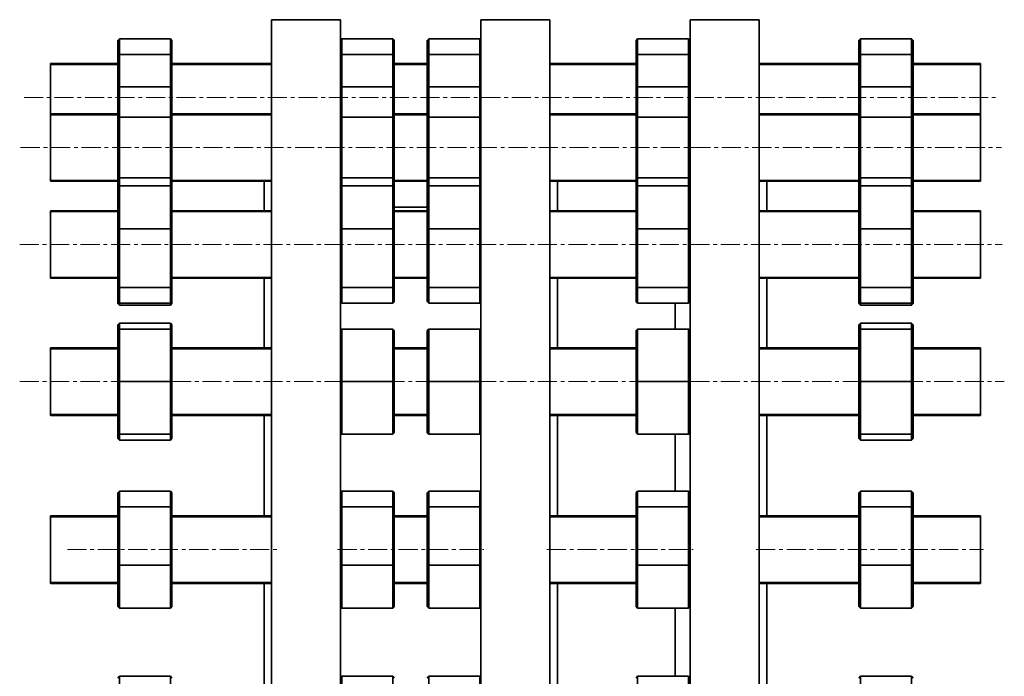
# Model space of a CAD drawing. Header units: millimetres. Extents: x -533 to 1342, y 1 to 1202.
# Tile 5 of 7: x -533 to 124, y 765 to 1202. Entities that reach past the tile are written whole.
import ezdxf

# ---------------------------------------------------------------- set-up
doc = ezdxf.new("R2010")
doc.units = ezdxf.units.MM
doc.linetypes.add('CENTERX2', pattern=[20.32, 12.7, -2.54, 2.54, -2.54])
doc.layers.add('NOTE', color=7, linetype='Continuous')

msp = doc.modelspace()

# ---------------------------------------------------------------- linework, layer by layer
at = {"color": 7, "linetype": 'Continuous', "lineweight": 35}
for p, q in [((-318.69, 1202.11), (-364.69, 1202.11)), ((-364.69, 659.61), (-364.69, 1202.11)), ((-318.69, 659.61), (-318.69, 1202.11)), ((-179.19, 1202.11), (-225.19, 1202.11)), ((-225.19, 659.61), (-225.19, 1202.11)), ((-179.19, 659.61), (-179.19, 1202.11)), ((-39.69, 1202.11), (-85.69, 1202.11)), ((-85.69, 659.61), (-85.69, 1202.11)), ((-39.69, 659.61), (-39.69, 1202.11)), ((-467.19, 1188.3), (-466.19, 1189.41)), ((-467.19, 1178.14), (-467.19, 1188.3)), ((-466.19, 1189.41), (-466.19, 1178.95)), ((-432.19, 1189.41), (-466.19, 1189.41)), ((-432.19, 1178.95), (-432.19, 1189.41)), ((-432.19, 1189.41), (-431.19, 1188.3)), ((-431.19, 1188.3), (-431.19, 1178.14)), ((-318.69, 1188.61), (-317.97, 1189.41)), ((-317.97, 1189.41), (-317.97, 1178.95)), ((-283.97, 1189.41), (-317.97, 1189.41)), ((-283.97, 1178.95), (-283.97, 1189.41)), ((-283.97, 1189.41), (-282.97, 1188.3)), ((-282.97, 1188.3), (-282.97, 1178.14)), ((-260.96, 1188.3), (-259.96, 1189.41)), ((-260.96, 1178.14), (-260.96, 1188.3)), ((-259.96, 1189.41), (-259.96, 1178.95)), ((-225.96, 1189.41), (-259.96, 1189.41)), ((-225.96, 1178.95), (-225.96, 1189.41)), ((-225.96, 1189.41), (-225.19, 1188.56)), ((-121.74, 1188.3), (-120.74, 1189.41)), ((-121.74, 1178.14), (-121.74, 1188.3)), ((-120.74, 1189.41), (-120.74, 1178.95)), ((-86.74, 1189.41), (-120.74, 1189.41)), ((-86.74, 1178.95), (-86.74, 1189.41)), ((-86.74, 1189.41), (-85.74, 1188.3)), ((-85.74, 1188.3), (-85.74, 1178.14)), ((26.81, 1188.3), (27.81, 1189.41)), ((26.81, 1178.14), (26.81, 1188.3)), ((27.81, 1189.41), (27.81, 1178.95)), ((61.81, 1189.41), (27.81, 1189.41)), ((61.81, 1178.95), (61.81, 1189.41)), ((61.81, 1189.41), (62.81, 1188.3)), ((62.81, 1188.3), (62.81, 1178.14)), ((-467.19, 1178.14), (-466.19, 1178.95)), ((-467.19, 1156.19), (-467.19, 1178.14)), ((-466.19, 1178.95), (-466.19, 1157.34)), ((-432.19, 1178.95), (-466.19, 1178.95)), ((-432.19, 1157.34), (-432.19, 1178.95)), ((-432.19, 1178.95), (-431.19, 1178.14)), ((-431.19, 1178.14), (-431.19, 1156.19)), ((-318.69, 1178.36), (-317.97, 1178.95)), ((-317.97, 1178.95), (-317.97, 1157.34)), ((-283.97, 1178.95), (-317.97, 1178.95)), ((-283.97, 1157.34), (-283.97, 1178.95)), ((-283.97, 1178.95), (-282.97, 1178.14)), ((-282.97, 1178.14), (-282.97, 1156.19)), ((-260.96, 1178.14), (-259.96, 1178.95)), ((-260.96, 1156.19), (-260.96, 1178.14)), ((-259.96, 1178.95), (-259.96, 1157.34)), ((-225.96, 1178.95), (-259.96, 1178.95)), ((-225.96, 1157.34), (-225.96, 1178.95)), ((-225.96, 1178.95), (-225.19, 1178.33)), ((-121.74, 1178.14), (-120.74, 1178.95)), ((-121.74, 1156.19), (-121.74, 1178.14)), ((-120.74, 1178.95), (-120.74, 1157.34)), ((-86.74, 1178.95), (-120.74, 1178.95)), ((-86.74, 1157.34), (-86.74, 1178.95)), ((-86.74, 1178.95), (-85.74, 1178.14)), ((-85.74, 1178.14), (-85.74, 1156.19)), ((26.81, 1178.14), (27.81, 1178.95)), ((26.81, 1156.19), (26.81, 1178.14)), ((27.81, 1178.95), (27.81, 1157.34)), ((61.81, 1178.95), (27.81, 1178.95)), ((61.81, 1157.34), (61.81, 1178.95)), ((61.81, 1178.95), (62.81, 1178.14)), ((62.81, 1178.14), (62.81, 1156.19)), ((-467.19, 1172.87), (-512.19, 1172.87)), ((-512.19, 1150.37), (-512.19, 1172.87)), ((-364.69, 1172.87), (-431.19, 1172.87)), ((-260.96, 1172.87), (-282.97, 1172.87)), ((-121.74, 1172.87), (-179.19, 1172.87)), ((-85.69, 1172.87), (-85.74, 1172.87)), ((26.81, 1172.87), (-39.69, 1172.87)), ((107.81, 1172.87), (62.81, 1172.87)), ((107.81, 1150.37), (107.81, 1172.87)), ((-467.19, 1156.19), (-466.19, 1157.34)), ((-467.19, 1136.56), (-467.19, 1156.19)), ((-466.19, 1157.34), (-466.19, 1137.14)), ((-432.19, 1157.34), (-466.19, 1157.34)), ((-432.19, 1137.14), (-432.19, 1157.34)), ((-432.19, 1157.34), (-431.19, 1156.19)), ((-431.19, 1156.19), (-431.19, 1136.56)), ((-318.69, 1156.51), (-317.97, 1157.34)), ((-317.97, 1157.34), (-317.97, 1137.14)), ((-283.97, 1157.34), (-317.97, 1157.34)), ((-283.97, 1137.14), (-283.97, 1157.34)), ((-283.97, 1157.34), (-282.97, 1156.19)), ((-282.97, 1156.19), (-282.97, 1136.56)), ((-260.96, 1156.19), (-259.96, 1157.34)), ((-260.96, 1136.56), (-260.96, 1156.19)), ((-259.96, 1157.34), (-259.96, 1137.14)), ((-225.96, 1157.34), (-259.96, 1157.34)), ((-225.96, 1137.14), (-225.96, 1157.34)), ((-225.96, 1157.34), (-225.19, 1156.46)), ((-121.74, 1156.19), (-120.74, 1157.34)), ((-121.74, 1136.56), (-121.74, 1156.19)), ((-120.74, 1157.34), (-120.74, 1137.14)), ((-86.74, 1157.34), (-120.74, 1157.34)), ((-86.74, 1137.14), (-86.74, 1157.34)), ((-86.74, 1157.34), (-85.74, 1156.19)), ((-85.74, 1156.19), (-85.74, 1136.56)), ((26.81, 1156.19), (27.81, 1157.34)), ((26.81, 1136.56), (26.81, 1156.19)), ((27.81, 1157.34), (27.81, 1137.14)), ((61.81, 1157.34), (27.81, 1157.34)), ((61.81, 1137.14), (61.81, 1157.34)), ((61.81, 1157.34), (62.81, 1156.19)), ((62.81, 1156.19), (62.81, 1136.56)), ((-512.19, 1139.43), (-512.19, 1150.37)), ((107.81, 1139.43), (107.81, 1150.37)), ((-467.19, 1139.43), (-512.19, 1139.43)), ((-512.19, 1111.11), (-512.19, 1139.43)), ((-467.19, 1136.56), (-466.19, 1137.14)), ((-467.19, 1097.3), (-467.19, 1136.56)), ((-466.19, 1137.14), (-466.19, 1096.72)), ((-432.19, 1137.14), (-466.19, 1137.14)), ((-432.19, 1096.72), (-432.19, 1137.14)), ((-432.19, 1137.14), (-431.19, 1136.56)), ((-364.69, 1139.43), (-431.19, 1139.43)), ((-431.19, 1136.56), (-431.19, 1097.3)), ((-318.69, 1136.72), (-317.97, 1137.14)), ((-317.97, 1137.14), (-317.97, 1096.72)), ((-283.97, 1137.14), (-317.97, 1137.14)), ((-283.97, 1096.72), (-283.97, 1137.14)), ((-283.97, 1137.14), (-282.97, 1136.56)), ((-260.96, 1139.43), (-282.97, 1139.43)), ((-282.97, 1136.56), (-282.97, 1097.3)), ((-260.96, 1136.56), (-259.96, 1137.14)), ((-260.96, 1097.3), (-260.96, 1136.56)), ((-259.96, 1137.14), (-259.96, 1096.72)), ((-225.96, 1137.14), (-259.96, 1137.14)), ((-225.96, 1096.72), (-225.96, 1137.14)), ((-225.96, 1137.14), (-225.19, 1136.69)), ((-121.74, 1139.43), (-179.19, 1139.43)), ((-121.74, 1136.56), (-120.74, 1137.14)), ((-121.74, 1097.3), (-121.74, 1136.56)), ((-120.74, 1137.14), (-120.74, 1096.72)), ((-86.74, 1137.14), (-120.74, 1137.14)), ((-86.74, 1096.72), (-86.74, 1137.14)), ((-86.74, 1137.14), (-85.74, 1136.56)), ((-85.69, 1139.43), (-85.74, 1139.43)), ((-85.74, 1136.56), (-85.74, 1097.3)), ((26.81, 1139.43), (-39.69, 1139.43)), ((26.81, 1136.56), (27.81, 1137.14)), ((26.81, 1097.3), (26.81, 1136.56)), ((27.81, 1137.14), (27.81, 1096.72)), ((61.81, 1137.14), (27.81, 1137.14)), ((61.81, 1096.72), (61.81, 1137.14)), ((61.81, 1137.14), (62.81, 1136.56)), ((107.81, 1139.43), (62.81, 1139.43)), ((62.81, 1136.56), (62.81, 1097.3)), ((107.81, 1111.11), (107.81, 1139.43)), ((-512.19, 1094.43), (-512.19, 1111.11)), ((107.81, 1094.43), (107.81, 1111.11)), ((-467.19, 1090.24), (-467.19, 1097.3)), ((-466.19, 1096.72), (-467.19, 1097.3)), ((-432.19, 1096.72), (-466.19, 1096.72)), ((-466.19, 1096.72), (-466.19, 1091.36)), ((-432.19, 1096.72), (-431.19, 1097.3)), ((-432.19, 1091.36), (-432.19, 1096.72)), ((-431.19, 1097.3), (-431.19, 1090.24)), ((-317.97, 1096.72), (-318.69, 1097.14)), ((-317.97, 1096.72), (-317.97, 1091.36)), ((-283.97, 1096.72), (-317.97, 1096.72)), ((-283.97, 1096.72), (-282.97, 1097.3)), ((-283.97, 1091.36), (-283.97, 1096.72)), ((-282.97, 1097.3), (-282.97, 1090.24)), ((-260.96, 1090.24), (-260.96, 1097.3)), ((-259.96, 1096.72), (-260.96, 1097.3)), ((-225.96, 1096.72), (-259.96, 1096.72)), ((-259.96, 1096.72), (-259.96, 1091.36)), ((-225.96, 1096.72), (-225.19, 1097.16)), ((-225.96, 1091.36), (-225.96, 1096.72)), ((-121.74, 1090.24), (-121.74, 1097.3)), ((-120.74, 1096.72), (-121.74, 1097.3)), ((-120.74, 1096.72), (-120.74, 1091.36)), ((-86.74, 1096.72), (-120.74, 1096.72)), ((-86.74, 1096.72), (-85.74, 1097.3)), ((-86.74, 1091.36), (-86.74, 1096.72)), ((-85.74, 1097.3), (-85.74, 1090.24)), ((26.81, 1090.24), (26.81, 1097.3)), ((27.81, 1096.72), (26.81, 1097.3)), ((61.81, 1096.72), (27.81, 1096.72)), ((27.81, 1096.72), (27.81, 1091.36)), ((61.81, 1096.72), (62.81, 1097.3)), ((61.81, 1091.36), (61.81, 1096.72)), ((62.81, 1097.3), (62.81, 1090.24)), ((-512.19, 1094.43), (-467.19, 1094.43)), ((-467.19, 1090.24), (-466.19, 1091.36)), ((-467.19, 1062.48), (-467.19, 1090.24)), ((-466.19, 1091.36), (-466.19, 1062.78)), ((-432.19, 1091.36), (-466.19, 1091.36)), ((-432.19, 1062.78), (-432.19, 1091.36)), ((-432.19, 1091.36), (-431.19, 1090.24)), ((-431.19, 1094.43), (-364.69, 1094.43)), ((-431.19, 1090.24), (-431.19, 1062.48)), ((-369.69, 1074.82), (-369.69, 1094.43)), ((-318.69, 1090.55), (-317.97, 1091.36)), ((-317.97, 1091.36), (-317.97, 1062.78)), ((-283.97, 1091.36), (-317.97, 1091.36)), ((-283.97, 1062.78), (-283.97, 1091.36)), ((-283.97, 1091.36), (-282.97, 1090.24)), ((-282.97, 1094.43), (-260.96, 1094.43)), ((-282.97, 1090.24), (-282.97, 1062.48)), ((-260.96, 1090.24), (-259.96, 1091.36)), ((-260.96, 1062.48), (-260.96, 1090.24)), ((-259.96, 1091.36), (-259.96, 1062.78)), ((-225.96, 1091.36), (-259.96, 1091.36)), ((-225.96, 1062.78), (-225.96, 1091.36)), ((-225.96, 1091.36), (-225.19, 1090.5)), ((-179.19, 1094.43), (-121.74, 1094.43)), ((-174.19, 1074.82), (-174.19, 1094.43)), ((-121.74, 1090.24), (-120.74, 1091.36)), ((-121.74, 1062.48), (-121.74, 1090.24)), ((-120.74, 1091.36), (-120.74, 1062.78)), ((-86.74, 1091.36), (-120.74, 1091.36)), ((-86.74, 1062.78), (-86.74, 1091.36)), ((-86.74, 1091.36), (-85.74, 1090.24)), ((-85.74, 1094.43), (-85.69, 1094.43)), ((-85.74, 1090.24), (-85.74, 1062.48)), ((-39.69, 1094.43), (26.81, 1094.43)), ((-34.69, 1074.82), (-34.69, 1094.43)), ((26.81, 1090.24), (27.81, 1091.36)), ((26.81, 1062.48), (26.81, 1090.24)), ((27.81, 1091.36), (27.81, 1062.78)), ((61.81, 1091.36), (27.81, 1091.36)), ((61.81, 1062.78), (61.81, 1091.36)), ((61.81, 1091.36), (62.81, 1090.24)), ((62.81, 1094.43), (107.81, 1094.43)), ((62.81, 1090.24), (62.81, 1062.48)), ((-260.96, 1077.11), (-282.97, 1077.11)), ((-467.19, 1074.82), (-512.19, 1074.82)), ((-512.19, 1041.07), (-512.19, 1074.82)), ((-364.69, 1074.82), (-431.19, 1074.82)), ((-260.96, 1074.82), (-282.97, 1074.82)), ((-121.74, 1074.82), (-179.19, 1074.82)), ((-85.69, 1074.82), (-85.74, 1074.82)), ((26.81, 1074.82), (-39.69, 1074.82)), ((107.81, 1074.82), (62.81, 1074.82)), ((107.81, 1041.07), (107.81, 1074.82)), ((-467.19, 1062.48), (-466.19, 1062.78)), ((-467.19, 1024.56), (-467.19, 1062.48)), ((-432.19, 1062.78), (-466.19, 1062.78)), ((-466.19, 1062.78), (-466.19, 1023.74)), ((-432.19, 1062.78), (-431.19, 1062.48)), ((-432.19, 1023.74), (-432.19, 1062.78)), ((-431.19, 1062.48), (-431.19, 1024.56)), ((-318.69, 1062.56), (-317.97, 1062.78)), ((-317.97, 1062.78), (-317.97, 1023.74)), ((-283.97, 1062.78), (-317.97, 1062.78)), ((-283.97, 1023.74), (-283.97, 1062.78)), ((-283.97, 1062.78), (-282.97, 1062.48)), ((-282.97, 1062.48), (-282.97, 1024.56)), ((-260.96, 1062.48), (-259.96, 1062.78)), ((-260.96, 1024.56), (-260.96, 1062.48)), ((-259.96, 1062.78), (-259.96, 1023.74)), ((-225.96, 1062.78), (-259.96, 1062.78)), ((-225.96, 1023.74), (-225.96, 1062.78)), ((-225.96, 1062.78), (-225.19, 1062.55)), ((-121.74, 1062.48), (-120.74, 1062.78)), ((-121.74, 1024.56), (-121.74, 1062.48)), ((-120.74, 1062.78), (-120.74, 1023.74)), ((-86.74, 1062.78), (-120.74, 1062.78)), ((-86.74, 1062.78), (-85.74, 1062.48)), ((-86.74, 1023.74), (-86.74, 1062.78)), ((-85.74, 1062.48), (-85.74, 1024.56)), ((26.81, 1062.48), (27.81, 1062.78)), ((26.81, 1024.56), (26.81, 1062.48)), ((61.81, 1062.78), (27.81, 1062.78)), ((27.81, 1062.78), (27.81, 1023.74)), ((61.81, 1062.78), (62.81, 1062.48)), ((61.81, 1023.74), (61.81, 1062.78)), ((62.81, 1062.48), (62.81, 1024.56)), ((-512.19, 1029.82), (-512.19, 1041.07)), ((107.81, 1029.82), (107.81, 1041.07)), ((-512.19, 1029.82), (-467.19, 1029.82)), ((-466.19, 1023.74), (-467.19, 1024.56)), ((-467.19, 1014.4), (-467.19, 1024.56)), ((-432.19, 1023.74), (-431.19, 1024.56)), ((-431.19, 1029.82), (-364.69, 1029.82)), ((-431.19, 1024.56), (-431.19, 1014.4)), ((-369.69, 983.45), (-369.69, 1029.82)), ((-317.97, 1023.74), (-318.69, 1024.33)), ((-283.97, 1023.74), (-282.97, 1024.56)), ((-282.97, 1029.82), (-260.96, 1029.82)), ((-282.97, 1024.56), (-282.97, 1014.4)), ((-259.96, 1023.74), (-260.96, 1024.56)), ((-260.96, 1014.4), (-260.96, 1024.56)), ((-225.96, 1023.74), (-225.19, 1024.37)), ((-179.19, 1029.82), (-121.74, 1029.82)), ((-174.19, 983.45), (-174.19, 1029.82)), ((-120.74, 1023.74), (-121.74, 1024.56)), ((-121.74, 1014.4), (-121.74, 1024.56)), ((-86.74, 1023.74), (-85.74, 1024.56)), ((-85.74, 1029.82), (-85.69, 1029.82)), ((-85.74, 1024.56), (-85.74, 1014.4)), ((-39.69, 1029.82), (26.81, 1029.82)), ((-34.69, 983.45), (-34.69, 1029.82)), ((27.81, 1023.74), (26.81, 1024.56)), ((26.81, 1014.4), (26.81, 1024.56)), ((61.81, 1023.74), (62.81, 1024.56)), ((62.81, 1029.82), (107.81, 1029.82)), ((62.81, 1024.56), (62.81, 1014.4)), ((-432.19, 1023.74), (-466.19, 1023.74)), ((-466.19, 1023.74), (-466.19, 1013.28)), ((-432.19, 1013.28), (-432.19, 1023.74)), ((-283.97, 1023.74), (-317.97, 1023.74)), ((-317.97, 1023.74), (-317.97, 1013.28)), ((-283.97, 1013.28), (-283.97, 1023.74)), ((-225.96, 1023.74), (-259.96, 1023.74)), ((-259.96, 1023.74), (-259.96, 1013.28)), ((-225.96, 1013.28), (-225.96, 1023.74)), ((-86.74, 1023.74), (-120.74, 1023.74)), ((-120.74, 1023.74), (-120.74, 1013.28)), ((-86.74, 1013.28), (-86.74, 1023.74)), ((61.81, 1023.74), (27.81, 1023.74)), ((27.81, 1023.74), (27.81, 1013.28)), ((61.81, 1013.28), (61.81, 1023.74)), ((-467.19, 1013.06), (-467.19, 1014.4)), ((-466.19, 1013.28), (-467.19, 1014.4)), ((-466.19, 1011.9), (-467.19, 1013.06)), ((-466.19, 1013.28), (-466.19, 1011.9)), ((-432.19, 1013.28), (-466.19, 1013.28)), ((-432.19, 1011.9), (-466.19, 1011.9)), ((-431.19, 1014.4), (-432.19, 1013.28)), ((-432.19, 1011.9), (-432.19, 1013.28)), ((-431.19, 1013.06), (-432.19, 1011.9)), ((-431.19, 1014.4), (-431.19, 1013.06)), ((-317.97, 1013.28), (-318.69, 1014.09)), ((-283.97, 1013.28), (-317.97, 1013.28)), ((-282.97, 1014.4), (-283.97, 1013.28)), ((-259.96, 1013.28), (-260.96, 1014.4)), ((-225.96, 1013.28), (-259.96, 1013.28)), ((-225.19, 1014.14), (-225.96, 1013.28)), ((-120.74, 1013.28), (-121.74, 1014.4)), ((-86.74, 1013.28), (-120.74, 1013.28)), ((-95.69, 995.95), (-95.69, 1013.28)), ((-85.74, 1014.4), (-86.74, 1013.28)), ((26.81, 1013.06), (26.81, 1014.4)), ((27.81, 1013.28), (26.81, 1014.4)), ((27.81, 1011.9), (26.81, 1013.06)), ((27.81, 1013.28), (27.81, 1011.9)), ((61.81, 1013.28), (27.81, 1013.28)), ((61.81, 1011.9), (27.81, 1011.9)), ((62.81, 1014.4), (61.81, 1013.28)), ((61.81, 1011.9), (61.81, 1013.28)), ((62.81, 1013.06), (61.81, 1011.9)), ((62.81, 1014.4), (62.81, 1013.06)), ((-467.19, 998.87), (-466.19, 999.98)), ((-467.19, 994.95), (-467.19, 998.87)), ((-466.19, 999.98), (-466.19, 995.95)), ((-432.19, 999.98), (-466.19, 999.98)), ((-432.19, 995.95), (-432.19, 999.98)), ((-432.19, 999.98), (-431.19, 998.87)), ((-431.19, 998.87), (-431.19, 994.95)), ((26.81, 998.87), (27.81, 999.98)), ((26.81, 994.95), (26.81, 998.87)), ((27.81, 999.98), (27.81, 995.95)), ((61.81, 999.98), (27.81, 999.98)), ((61.81, 995.95), (61.81, 999.98)), ((61.81, 999.98), (62.81, 998.87)), ((62.81, 998.87), (62.81, 994.95)), ((-467.19, 994.95), (-466.19, 995.95)), ((-467.19, 960.95), (-467.19, 994.95)), ((-466.19, 995.95), (-466.19, 960.95)), ((-432.19, 995.95), (-466.19, 995.95)), ((-432.19, 960.95), (-432.19, 995.95)), ((-432.19, 995.95), (-431.19, 994.95)), ((-431.19, 994.95), (-431.19, 960.95)), ((-318.69, 995.23), (-317.97, 995.95)), ((-317.97, 995.95), (-317.97, 960.95)), ((-283.97, 995.95), (-317.97, 995.95)), ((-283.97, 960.95), (-283.97, 995.95)), ((-283.97, 995.95), (-282.97, 994.95)), ((-282.97, 994.95), (-282.97, 960.95)), ((-260.96, 994.95), (-259.96, 995.95)), ((-260.96, 960.95), (-260.96, 994.95)), ((-259.96, 995.95), (-259.96, 960.95)), ((-225.96, 995.95), (-259.96, 995.95)), ((-225.96, 960.95), (-225.96, 995.95)), ((-225.96, 995.95), (-225.19, 995.18)), ((-121.74, 994.95), (-120.74, 995.95)), ((-121.74, 960.95), (-121.74, 994.95)), ((-120.74, 995.95), (-120.74, 960.95)), ((-86.74, 995.95), (-120.74, 995.95)), ((-86.74, 960.95), (-86.74, 995.95)), ((-86.74, 995.95), (-85.74, 994.95)), ((-85.74, 994.95), (-85.74, 960.95)), ((26.81, 994.95), (27.81, 995.95)), ((26.81, 960.95), (26.81, 994.95)), ((27.81, 995.95), (27.81, 960.95)), ((61.81, 995.95), (27.81, 995.95)), ((61.81, 960.95), (61.81, 995.95)), ((61.81, 995.95), (62.81, 994.95)), ((62.81, 994.95), (62.81, 960.95)), ((-467.19, 983.45), (-512.19, 983.45)), ((-512.19, 945.04), (-512.19, 983.45)), ((-364.69, 983.45), (-431.19, 983.45)), ((-260.96, 983.45), (-282.97, 983.45)), ((-121.74, 983.45), (-179.19, 983.45)), ((-85.69, 983.45), (-85.74, 983.45)), ((26.81, 983.45), (-39.69, 983.45)), ((107.81, 983.45), (62.81, 983.45)), ((107.81, 945.04), (107.81, 983.45)), ((-467.19, 960.95), (-466.19, 960.95)), ((-467.19, 926.95), (-467.19, 960.95)), ((-466.19, 960.95), (-466.19, 925.95)), ((-432.19, 960.95), (-466.19, 960.95)), ((-432.19, 960.95), (-431.19, 960.95)), ((-432.19, 925.95), (-432.19, 960.95)), ((-431.19, 960.95), (-431.19, 926.95)), ((-318.69, 960.95), (-317.97, 960.95)), ((-317.97, 960.95), (-317.97, 925.95)), ((-283.97, 960.95), (-317.97, 960.95)), ((-283.97, 960.95), (-282.97, 960.95)), ((-283.97, 925.95), (-283.97, 960.95)), ((-282.97, 960.95), (-282.97, 926.95)), ((-260.96, 960.95), (-259.96, 960.95)), ((-260.96, 926.95), (-260.96, 960.95)), ((-259.96, 960.95), (-259.96, 925.95)), ((-225.96, 960.95), (-259.96, 960.95)), ((-225.96, 960.95), (-225.19, 960.95)), ((-225.96, 925.95), (-225.96, 960.95)), ((-121.74, 960.95), (-120.74, 960.95)), ((-121.74, 926.95), (-121.74, 960.95)), ((-120.74, 960.95), (-120.74, 925.95)), ((-86.74, 960.95), (-120.74, 960.95)), ((-86.74, 925.95), (-86.74, 960.95)), ((-86.74, 960.95), (-85.74, 960.95)), ((-85.74, 960.95), (-85.74, 926.95)), ((26.81, 926.95), (26.81, 960.95)), ((26.81, 960.95), (27.81, 960.95)), ((27.81, 960.95), (27.81, 925.95)), ((61.81, 960.95), (27.81, 960.95)), ((61.81, 925.95), (61.81, 960.95)), ((61.81, 960.95), (62.81, 960.95)), ((62.81, 960.95), (62.81, 926.95)), ((-512.19, 938.45), (-512.19, 945.04)), ((107.81, 938.45), (107.81, 945.04)), ((-512.19, 938.45), (-467.19, 938.45)), ((-431.19, 938.45), (-364.69, 938.45)), ((-369.69, 871.54), (-369.69, 938.45)), ((-282.97, 938.45), (-260.96, 938.45)), ((-179.19, 938.45), (-121.74, 938.45)), ((-174.19, 871.54), (-174.19, 938.45)), ((-85.74, 938.45), (-85.69, 938.45)), ((-39.69, 938.45), (26.81, 938.45)), ((-34.69, 871.54), (-34.69, 938.45)), ((62.81, 938.45), (107.81, 938.45)), ((-467.19, 923.02), (-467.19, 926.95)), ((-466.19, 925.95), (-467.19, 926.95)), ((-466.19, 925.95), (-466.19, 921.91)), ((-432.19, 925.95), (-466.19, 925.95)), ((-432.19, 925.95), (-431.19, 926.95)), ((-432.19, 921.91), (-432.19, 925.95)), ((-431.19, 926.95), (-431.19, 923.02)), ((-317.97, 925.95), (-318.69, 926.67)), ((-283.97, 925.95), (-317.97, 925.95)), ((-283.97, 925.95), (-282.97, 926.95)), ((-259.96, 925.95), (-260.96, 926.95)), ((-225.96, 925.95), (-259.96, 925.95)), ((-225.96, 925.95), (-225.19, 926.71)), ((-120.74, 925.95), (-121.74, 926.95)), ((-86.74, 925.95), (-120.74, 925.95)), ((-95.69, 888.07), (-95.69, 925.95)), ((-86.74, 925.95), (-85.74, 926.95)), ((26.81, 923.02), (26.81, 926.95)), ((27.81, 925.95), (26.81, 926.95)), ((27.81, 925.95), (27.81, 921.91)), ((61.81, 925.95), (27.81, 925.95)), ((61.81, 925.95), (62.81, 926.95)), ((61.81, 921.91), (61.81, 925.95)), ((62.81, 926.95), (62.81, 923.02)), ((-466.19, 921.91), (-467.19, 923.02)), ((-432.19, 921.91), (-466.19, 921.91)), ((-431.19, 923.02), (-432.19, 921.91)), ((27.81, 921.91), (26.81, 923.02)), ((61.81, 921.91), (27.81, 921.91)), ((62.81, 923.02), (61.81, 921.91)), ((-467.19, 886.96), (-466.19, 888.07)), ((-467.19, 876.8), (-467.19, 886.96)), ((-466.19, 888.07), (-466.19, 877.61)), ((-432.19, 888.07), (-466.19, 888.07)), ((-432.19, 877.61), (-432.19, 888.07)), ((-431.19, 886.96), (-432.19, 888.07)), ((-431.19, 886.96), (-431.19, 876.8)), ((-318.69, 887.27), (-317.97, 888.07)), ((-317.97, 888.07), (-317.97, 877.61)), ((-283.97, 888.07), (-317.97, 888.07)), ((-283.97, 877.61), (-283.97, 888.07)), ((-282.97, 886.96), (-283.97, 888.07)), ((-282.97, 886.96), (-282.97, 876.8)), ((-260.96, 886.96), (-259.96, 888.07)), ((-260.96, 876.8), (-260.96, 886.96)), ((-259.96, 888.07), (-259.96, 877.61)), ((-225.96, 888.07), (-259.96, 888.07)), ((-225.96, 877.61), (-225.96, 888.07)), ((-225.19, 887.22), (-225.96, 888.07)), ((-121.74, 886.96), (-120.74, 888.07)), ((-121.74, 876.8), (-121.74, 886.96)), ((-120.74, 888.07), (-120.74, 877.61)), ((-86.74, 888.07), (-120.74, 888.07)), ((-86.74, 877.61), (-86.74, 888.07)), ((-85.74, 886.96), (-86.74, 888.07)), ((-85.74, 886.96), (-85.74, 876.8)), ((26.81, 886.96), (27.81, 888.07)), ((26.81, 876.8), (26.81, 886.96)), ((27.81, 888.07), (27.81, 877.61)), ((61.81, 888.07), (27.81, 888.07)), ((61.81, 877.61), (61.81, 888.07)), ((62.81, 886.96), (61.81, 888.07)), ((62.81, 886.96), (62.81, 876.8)), ((-467.19, 876.8), (-466.19, 877.61)), ((-467.19, 838.88), (-467.19, 876.8)), ((-466.19, 877.61), (-466.19, 838.58)), ((-432.19, 877.61), (-466.19, 877.61)), ((-432.19, 838.58), (-432.19, 877.61)), ((-432.19, 877.61), (-431.19, 876.8)), ((-431.19, 876.8), (-431.19, 838.88)), ((-318.69, 877.03), (-317.97, 877.61)), ((-317.97, 877.61), (-317.97, 838.58)), ((-283.97, 877.61), (-317.97, 877.61)), ((-283.97, 838.58), (-283.97, 877.61)), ((-283.97, 877.61), (-282.97, 876.8)), ((-282.97, 876.8), (-282.97, 838.88)), ((-260.96, 876.8), (-259.96, 877.61)), ((-260.96, 838.88), (-260.96, 876.8)), ((-259.96, 877.61), (-259.96, 838.58)), ((-225.96, 877.61), (-259.96, 877.61)), ((-225.96, 838.58), (-225.96, 877.61)), ((-225.96, 877.61), (-225.19, 876.99)), ((-121.74, 876.8), (-120.74, 877.61)), ((-121.74, 838.88), (-121.74, 876.8)), ((-120.74, 877.61), (-120.74, 838.58)), ((-86.74, 877.61), (-120.74, 877.61)), ((-86.74, 838.58), (-86.74, 877.61)), ((-86.74, 877.61), (-85.74, 876.8)), ((-85.74, 876.8), (-85.74, 838.88)), ((26.81, 876.8), (27.81, 877.61)), ((26.81, 838.88), (26.81, 876.8)), ((27.81, 877.61), (27.81, 838.58)), ((61.81, 877.61), (27.81, 877.61)), ((61.81, 838.58), (61.81, 877.61)), ((61.81, 877.61), (62.81, 876.8)), ((62.81, 876.8), (62.81, 838.88)), ((-467.19, 871.54), (-512.19, 871.54)), ((-512.19, 829.55), (-512.19, 871.54)), ((-364.69, 871.54), (-431.19, 871.54)), ((-260.96, 871.54), (-282.97, 871.54)), ((-121.74, 871.54), (-179.19, 871.54)), ((-85.69, 871.54), (-85.74, 871.54)), ((26.81, 871.54), (-39.69, 871.54)), ((107.81, 871.54), (62.81, 871.54)), ((107.81, 829.55), (107.81, 871.54)), ((-467.19, 811.12), (-467.19, 838.88)), ((-467.19, 838.88), (-466.19, 838.58)), ((-466.19, 838.58), (-466.19, 810)), ((-432.19, 838.58), (-466.19, 838.58)), ((-432.19, 838.58), (-431.19, 838.88)), ((-432.19, 810), (-432.19, 838.58)), ((-431.19, 838.88), (-431.19, 811.12)), ((-318.69, 838.79), (-317.97, 838.58)), ((-317.97, 838.58), (-317.97, 810)), ((-283.97, 838.58), (-317.97, 838.58)), ((-283.97, 838.58), (-282.97, 838.88)), ((-283.97, 810), (-283.97, 838.58)), ((-282.97, 838.88), (-282.97, 811.12)), ((-260.96, 811.12), (-260.96, 838.88)), ((-260.96, 838.88), (-259.96, 838.58)), ((-259.96, 838.58), (-259.96, 810)), ((-225.96, 838.58), (-259.96, 838.58)), ((-225.96, 838.58), (-225.19, 838.81)), ((-225.96, 810), (-225.96, 838.58)), ((-121.74, 811.12), (-121.74, 838.88)), ((-121.74, 838.88), (-120.74, 838.58)), ((-120.74, 838.58), (-120.74, 810)), ((-86.74, 838.58), (-120.74, 838.58)), ((-86.74, 838.58), (-85.74, 838.88)), ((-86.74, 810), (-86.74, 838.58)), ((-85.74, 838.88), (-85.74, 811.12)), ((26.81, 811.12), (26.81, 838.88)), ((26.81, 838.88), (27.81, 838.58)), ((27.81, 838.58), (27.81, 810)), ((61.81, 838.58), (27.81, 838.58)), ((61.81, 838.58), (62.81, 838.88)), ((61.81, 810), (61.81, 838.58)), ((62.81, 838.88), (62.81, 811.12)), ((-512.19, 826.54), (-512.19, 829.55)), ((107.81, 826.54), (107.81, 829.55)), ((-512.19, 826.54), (-467.19, 826.54)), ((-431.19, 826.54), (-364.69, 826.54)), ((-369.69, 746.72), (-369.69, 826.54)), ((-282.97, 826.54), (-260.96, 826.54)), ((-179.19, 826.54), (-121.74, 826.54)), ((-174.19, 746.72), (-174.19, 826.54)), ((-85.74, 826.54), (-85.69, 826.54)), ((-39.69, 826.54), (26.81, 826.54)), ((-34.69, 746.72), (-34.69, 826.54)), ((62.81, 826.54), (107.81, 826.54)), ((-466.19, 810), (-467.19, 811.12)), ((-432.19, 810), (-466.19, 810)), ((-432.19, 810), (-431.19, 811.12)), ((-317.97, 810), (-318.69, 810.8)), ((-283.97, 810), (-317.97, 810)), ((-283.97, 810), (-282.97, 811.12)), ((-259.96, 810), (-260.96, 811.12)), ((-225.96, 810), (-259.96, 810)), ((-225.96, 810), (-225.19, 810.85)), ((-120.74, 810), (-121.74, 811.12)), ((-86.74, 810), (-120.74, 810)), ((-95.69, 764.63), (-95.69, 810)), ((-86.74, 810), (-85.74, 811.12)), ((27.81, 810), (26.81, 811.12)), ((61.81, 810), (27.81, 810)), ((61.81, 810), (62.81, 811.12)), ((-467.19, 763.48), (-466.19, 764.63)), ((-466.19, 764.63), (-466.19, 744.43)), ((-432.19, 764.63), (-466.19, 764.63)), ((-432.19, 744.43), (-432.19, 764.63)), ((-431.19, 763.48), (-432.19, 764.63)), ((-318.69, 763.8), (-317.97, 764.63)), ((-317.97, 764.63), (-317.97, 744.43)), ((-283.97, 764.63), (-317.97, 764.63)), ((-283.97, 744.43), (-283.97, 764.63)), ((-282.97, 763.48), (-283.97, 764.63)), ((-260.96, 763.48), (-259.96, 764.63)), ((-259.96, 764.63), (-259.96, 744.43)), ((-225.96, 764.63), (-259.96, 764.63)), ((-225.96, 744.43), (-225.96, 764.63)), ((-225.19, 763.75), (-225.96, 764.63)), ((-121.74, 763.48), (-120.74, 764.63)), ((-120.74, 764.63), (-120.74, 744.43)), ((-86.74, 764.63), (-120.74, 764.63)), ((-86.74, 744.43), (-86.74, 764.63)), ((-85.74, 763.48), (-86.74, 764.63)), ((26.81, 763.48), (27.81, 764.63)), ((27.81, 764.63), (27.81, 744.43)), ((61.81, 764.63), (27.81, 764.63)), ((61.81, 744.43), (61.81, 764.63)), ((62.81, 763.48), (61.81, 764.63))]:
    msp.add_line(p, q, dxfattribs=at)
at = {"color": 7, "linetype": 'Continuous', "lineweight": 18}
for p, q in [((-467.19, 1172.05), (-512.19, 1172.05)), ((-364.69, 1172.05), (-431.19, 1172.05)), ((-260.96, 1172.05), (-282.97, 1172.05)), ((-121.74, 1172.05), (-179.19, 1172.05)), ((-85.69, 1172.05), (-85.74, 1172.05)), ((26.81, 1172.05), (-39.69, 1172.05)), ((107.81, 1172.05), (62.81, 1172.05)), ((-467.19, 1138.6), (-512.19, 1138.6)), ((-364.69, 1138.6), (-431.19, 1138.6)), ((-260.96, 1138.6), (-282.97, 1138.6)), ((-121.74, 1138.6), (-179.19, 1138.6)), ((-85.69, 1138.6), (-85.74, 1138.6)), ((26.81, 1138.6), (-39.69, 1138.6)), ((107.81, 1138.6), (62.81, 1138.6)), ((-512.19, 1095.26), (-467.19, 1095.26)), ((-431.19, 1095.26), (-364.69, 1095.26)), ((-282.97, 1095.26), (-260.96, 1095.26)), ((-179.19, 1095.26), (-121.74, 1095.26)), ((-85.74, 1095.26), (-85.69, 1095.26)), ((-39.69, 1095.26), (26.81, 1095.26)), ((62.81, 1095.26), (107.81, 1095.26)), ((-467.19, 1073.99), (-512.19, 1073.99)), ((-364.69, 1073.99), (-431.19, 1073.99)), ((-260.96, 1073.99), (-282.97, 1073.99)), ((-121.74, 1073.99), (-179.19, 1073.99)), ((-85.69, 1073.99), (-85.74, 1073.99)), ((26.81, 1073.99), (-39.69, 1073.99)), ((107.81, 1073.99), (62.81, 1073.99)), ((-512.19, 1030.65), (-467.19, 1030.65)), ((-431.19, 1030.65), (-364.69, 1030.65)), ((-282.97, 1030.65), (-260.96, 1030.65)), ((-179.19, 1030.65), (-121.74, 1030.65)), ((-85.74, 1030.65), (-85.69, 1030.65)), ((-39.69, 1030.65), (26.81, 1030.65)), ((62.81, 1030.65), (107.81, 1030.65)), ((-467.19, 982.62), (-512.19, 982.62)), ((-364.69, 982.62), (-431.19, 982.62)), ((-260.96, 982.62), (-282.97, 982.62)), ((-121.74, 982.62), (-179.19, 982.62)), ((-85.69, 982.62), (-85.74, 982.62)), ((26.81, 982.62), (-39.69, 982.62)), ((107.81, 982.62), (62.81, 982.62)), ((-512.19, 939.27), (-467.19, 939.27)), ((-431.19, 939.27), (-364.69, 939.27)), ((-282.97, 939.27), (-260.96, 939.27)), ((-179.19, 939.27), (-121.74, 939.27)), ((-85.74, 939.27), (-85.69, 939.27)), ((-39.69, 939.27), (26.81, 939.27)), ((62.81, 939.27), (107.81, 939.27)), ((-467.19, 870.71), (-512.19, 870.71)), ((-364.69, 870.71), (-431.19, 870.71)), ((-260.96, 870.71), (-282.97, 870.71)), ((-121.74, 870.71), (-179.19, 870.71)), ((-85.69, 870.71), (-85.74, 870.71)), ((26.81, 870.71), (-39.69, 870.71)), ((107.81, 870.71), (62.81, 870.71)), ((-512.19, 827.37), (-467.19, 827.37)), ((-431.19, 827.37), (-364.69, 827.37)), ((-282.97, 827.37), (-260.96, 827.37)), ((-179.19, 827.37), (-121.74, 827.37)), ((-85.74, 827.37), (-85.69, 827.37)), ((-39.69, 827.37), (26.81, 827.37)), ((62.81, 827.37), (107.81, 827.37))]:
    msp.add_line(p, q, dxfattribs=at)
at = {"layer": 'NOTE', "linetype": 'CENTERX2', "lineweight": 18}
for p, q in [((-529.72, 1150.37), (117.83, 1150.37)), ((-531.99, 1116.93), (121.81, 1116.93)), ((-532.64, 1052.32), (122.21, 1052.32)), ((-532.64, 960.95), (123.67, 960.95)), ((-500.86, 849.04), (-359.69, 849.04)), ((-320.69, 849.04), (-223.19, 849.04)), ((-181.19, 849.04), (-83.69, 849.04)), ((-41.69, 849.04), (109.81, 849.04))]:
    msp.add_line(p, q, dxfattribs=at)

doc.saveas('drawing.dxf')
